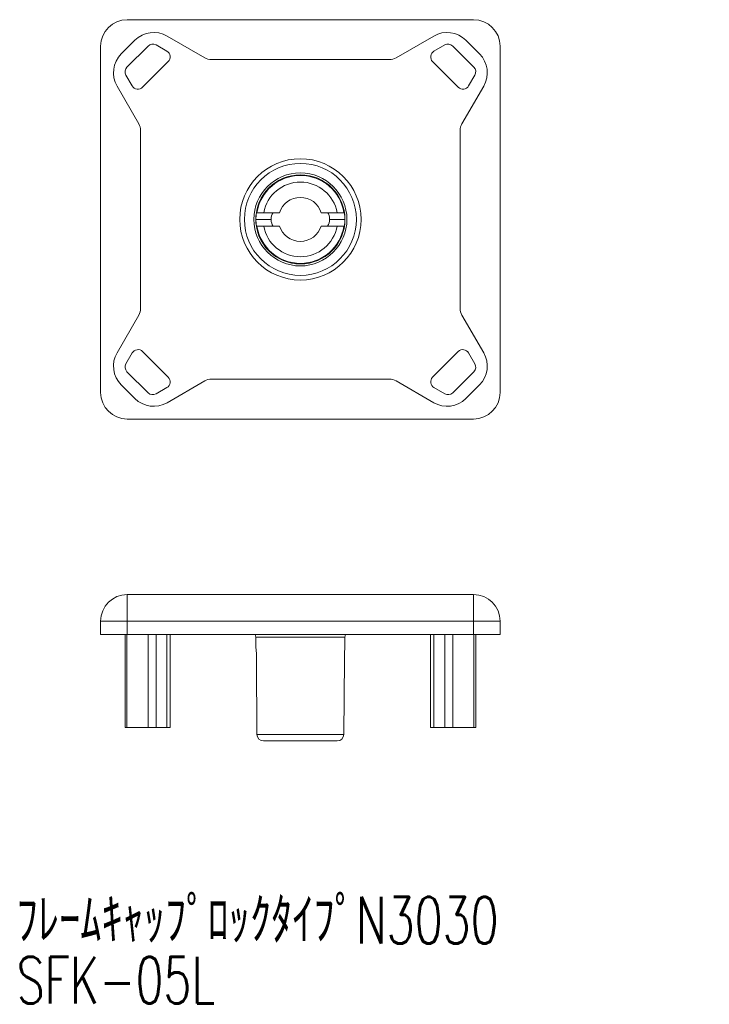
# Model space of a CAD drawing. Header units: millimetres. Extents: x 175.7 to 227.5, y 89.6 to 163.5.
import ezdxf

# ---------------------------------------------------------------- set-up
doc = ezdxf.new("R2010")
doc.units = ezdxf.units.MM
doc.styles.add('SLDTEXTSTYLE0', font='TXT', dxfattribs={"width": 0.7, "bigfont": 'bigfont'})

# ---------------------------------------------------------------- blocks, each defined once
blk = doc.blocks.new('SW_NOTE_0')
at = {"color": 7, "linetype": 'Continuous', "lineweight": 0, "char_height": 3.5, "attachment_point": 1, "style": 'SLDTEXTSTYLE0'}
for s, insert in [('{ﾌﾚｰﾑｷｬｯﾌﾟﾛｯｸﾀｲﾌﾟN3030}', (0, 4.073)), ('{SFK-05L}', (0, -0.427))]:
    blk.add_mtext(s, dxfattribs=dict(at, insert=insert))

msp = doc.modelspace()

# ---------------------------------------------------------------- linework, layer by layer
at = {"color": 7, "linetype": 'Continuous', "lineweight": 15}
for p, q in [((209.822, 163.522), (183.822, 163.522)), ((184.393, 161.973), (183.37, 160.95)), ((189.64, 160.656), (186.807, 162.291)), ((206.836, 162.291), (204.004, 160.656)), ((210.273, 160.95), (209.251, 161.973)), ((181.822, 161.522), (181.822, 135.522)), ((185.378, 161.544), (183.8, 159.965)), ((186.789, 161.158), (185.982, 161.623)), ((207.662, 161.623), (206.855, 161.158)), ((209.844, 159.965), (208.265, 161.544)), ((211.822, 135.522), (211.822, 161.522)), ((203.504, 160.522), (190.14, 160.522)), ((184.973, 158.451), (186.892, 160.371)), ((206.751, 160.371), (208.671, 158.451)), ((183.72, 159.362), (184.186, 158.555)), ((209.458, 158.555), (209.924, 159.362)), ((183.053, 158.536), (184.688, 155.704)), ((208.956, 155.704), (210.591, 158.536)), ((184.822, 155.204), (184.822, 141.84)), ((208.822, 141.84), (208.822, 155.204)), ((193.557, 149.022), (193.519, 149.022)), ((194.064, 149.022), (193.557, 149.022)), ((195.249, 149.022), (194.064, 149.022)), ((199.58, 149.022), (198.394, 149.022)), ((200.087, 149.022), (199.58, 149.022)), ((200.125, 149.022), (200.087, 149.022)), ((193.478, 148.522), (194.628, 148.522)), ((193.519, 148.022), (193.557, 148.022)), ((193.557, 148.022), (194.064, 148.022)), ((194.064, 148.022), (195.249, 148.022)), ((198.394, 148.022), (199.58, 148.022)), ((199.016, 148.522), (200.166, 148.522)), ((199.58, 148.022), (200.087, 148.022)), ((200.087, 148.022), (200.125, 148.022)), ((184.688, 141.34), (183.053, 138.507)), ((210.591, 138.507), (208.956, 141.34)), ((184.186, 138.489), (183.72, 137.682)), ((186.892, 136.672), (184.973, 138.592)), ((208.671, 138.592), (206.751, 136.672)), ((209.924, 137.682), (209.458, 138.489)), ((183.8, 137.078), (185.378, 135.499)), ((208.265, 135.499), (209.844, 137.078)), ((183.37, 136.093), (184.393, 135.07)), ((186.807, 134.752), (189.64, 136.388)), ((190.14, 136.522), (203.504, 136.522)), ((204.004, 136.388), (206.836, 134.752)), ((209.251, 135.07), (210.273, 136.093)), ((185.982, 135.42), (186.789, 135.886)), ((206.855, 135.886), (207.662, 135.42)), ((183.822, 133.522), (209.822, 133.522)), ((183.822, 120.344), (183.822, 118.344)), ((183.822, 120.344), (209.822, 120.344)), ((209.822, 118.344), (209.822, 120.344)), ((181.822, 118.344), (183.822, 118.344)), ((181.822, 117.344), (181.822, 118.344)), ((209.822, 118.344), (183.822, 118.344)), ((183.822, 118.344), (183.822, 117.344)), ((209.822, 118.344), (211.822, 118.344)), ((209.822, 117.344), (209.822, 118.344)), ((211.822, 118.344), (211.822, 117.344)), ((183.822, 117.344), (181.822, 117.344)), ((183.653, 117.344), (183.653, 110.344)), ((183.8, 117.344), (183.8, 110.344)), ((209.822, 117.344), (183.822, 117.344)), ((185.378, 110.344), (185.378, 117.344)), ((185.982, 117.344), (185.982, 110.344)), ((186.789, 110.344), (186.789, 117.344)), ((187.039, 110.344), (187.039, 117.344)), ((193.473, 117.138), (193.478, 116.344)), ((200.171, 117.138), (193.473, 117.138)), ((200.166, 116.344), (200.171, 117.138)), ((206.605, 117.344), (206.605, 110.344)), ((206.855, 117.344), (206.855, 110.344)), ((207.662, 110.344), (207.662, 117.344)), ((208.265, 117.344), (208.265, 110.344)), ((211.822, 117.344), (209.822, 117.344)), ((209.844, 110.344), (209.844, 117.344)), ((209.991, 110.344), (209.991, 117.344)), ((200.166, 116.344), (200.163, 116.328)), ((183.8, 110.344), (183.653, 110.344)), ((185.378, 110.344), (183.8, 110.344)), ((185.982, 110.344), (185.378, 110.344)), ((186.789, 110.344), (185.982, 110.344)), ((187.039, 110.344), (186.789, 110.344)), ((206.855, 110.344), (206.605, 110.344)), ((207.662, 110.344), (206.855, 110.344)), ((208.265, 110.344), (207.662, 110.344)), ((209.844, 110.344), (208.265, 110.344)), ((209.991, 110.344), (209.844, 110.344)), ((193.557, 109.841), (200.087, 109.841)), ((199.58, 109.344), (194.064, 109.344))]:
    msp.add_line(p, q, dxfattribs=at)
at = {"color": 7, "linetype": 'Continuous', "lineweight": 15, "flags": 128}
for points in [[(199.016, 148.522), (199.006, 148.679), (198.977, 148.818), (198.936, 148.93), (198.89, 149.003), (198.858, 149.022)], [(194.628, 148.522), (194.638, 148.365), (194.667, 148.226), (194.708, 148.113), (194.754, 148.04), (194.785, 148.022)], [(193.557, 109.841), (193.521, 115.464), (193.519, 115.844)], [(200.125, 115.844), (200.122, 115.464), (200.087, 109.841)]]:
    msp.add_lwpolyline(points, dxfattribs=at)
at = {"color": 7, "linetype": 'Continuous', "lineweight": 15, "extrusion": (0, 0, -1)}
for radius in [4.557, 3.495]:
    msp.add_circle((-196.822, 148.522), radius, dxfattribs=at)
at = {"color": 7, "linetype": 'Continuous', "lineweight": 15}
for radius in [4.204, 3.349]:
    msp.add_circle((196.822, 148.522), radius, dxfattribs=at)
for centre, radius, start, end in [((183.822, 161.522), 2, 90, 180), ((209.822, 161.522), 2, 0, 90), ((185.807, 160.559), 2, 60, 135), ((207.836, 160.559), 2, 45, 120), ((185.732, 161.19), 0.5, 60, 135), ((207.912, 161.19), 0.5, 45, 120), ((184.785, 159.536), 2, 135, 210), ((186.539, 160.725), 0.5, 315, 60), ((190.14, 161.522), 1, 240, 270), ((203.504, 161.522), 1, 270, 300), ((207.105, 160.725), 0.5, 120, 225), ((208.859, 159.536), 2, 330, 45), ((184.153, 159.612), 0.5, 135, 210), ((209.491, 159.612), 0.5, 330, 45), ((184.619, 158.805), 0.5, 210, 315), ((209.025, 158.805), 0.5, 225, 330), ((183.822, 155.204), 1, 0, 30), ((209.822, 155.204), 1, 150, 180), ((196.822, 148.522), 3.303, 8.70649, 171.29351), ((196.822, 148.522), 2.803, 10.275, 169.725), ((196.822, 148.522), 1.65, 17.6397, 162.3603), ((196.18, 148.553), 2.703, 170.01462, 180.66561), ((195.345, 148.57), 0.719, 141.13852, 183.87787), ((197.196, 148.531), 2.97, 359.81477, 9.50501), ((196.448, 148.512), 2.97, 179.81477, 189.50501), ((196.822, 148.522), 3.303, 188.70649, 351.29351), ((196.822, 148.522), 2.803, 190.275, 349.725), ((196.822, 148.522), 1.65, 197.6397, 342.3603), ((198.298, 148.473), 0.719, 321.13852, 3.87787), ((197.463, 148.49), 2.703, 350.01462, 0.66561), ((183.822, 141.84), 1, 330, 0), ((209.822, 141.84), 1, 180, 210), ((184.785, 137.507), 2, 150, 225), ((184.619, 138.239), 0.5, 45, 150), ((209.025, 138.239), 0.5, 30, 135), ((208.859, 137.507), 2, 315, 30), ((184.153, 137.432), 0.5, 150, 225), ((209.491, 137.432), 0.5, 315, 30), ((186.539, 136.319), 0.5, 300, 45), ((190.14, 135.522), 1, 90, 120), ((203.504, 135.522), 1, 60, 90), ((207.105, 136.319), 0.5, 135, 240), ((183.822, 135.522), 2, 180, 270), ((185.732, 135.853), 0.5, 225, 300), ((207.912, 135.853), 0.5, 240, 315), ((209.822, 135.522), 2, 270, 0), ((185.807, 136.484), 2, 225, 300), ((207.836, 136.484), 2, 240, 315), ((183.822, 118.344), 2, 90, 180), ((209.822, 118.344), 2, 0, 90), ((192.973, 117.135), 0.5, 0.35809, 24.63266), ((200.671, 117.135), 0.5, 155.36734, 179.64191), ((190.137, 115.82), 3.382, 0.40622, 8.91355), ((203.536, 115.817), 3.412, 171.12376, 179.55646), ((194.059, 109.846), 0.502, 180.58791, 270.55441), ((199.583, 109.848), 0.504, 269.68817, 359.16951)]:
    msp.add_arc(centre, radius, start, end, dxfattribs=at)

# ---------------------------------------------------------------- block references
at = {"color": 7, "linetype": 'Continuous', "lineweight": 0}
msp.add_blockref('SW_NOTE_0', (175.513, 93.554), dxfattribs=at)

doc.saveas('drawing.dxf')
